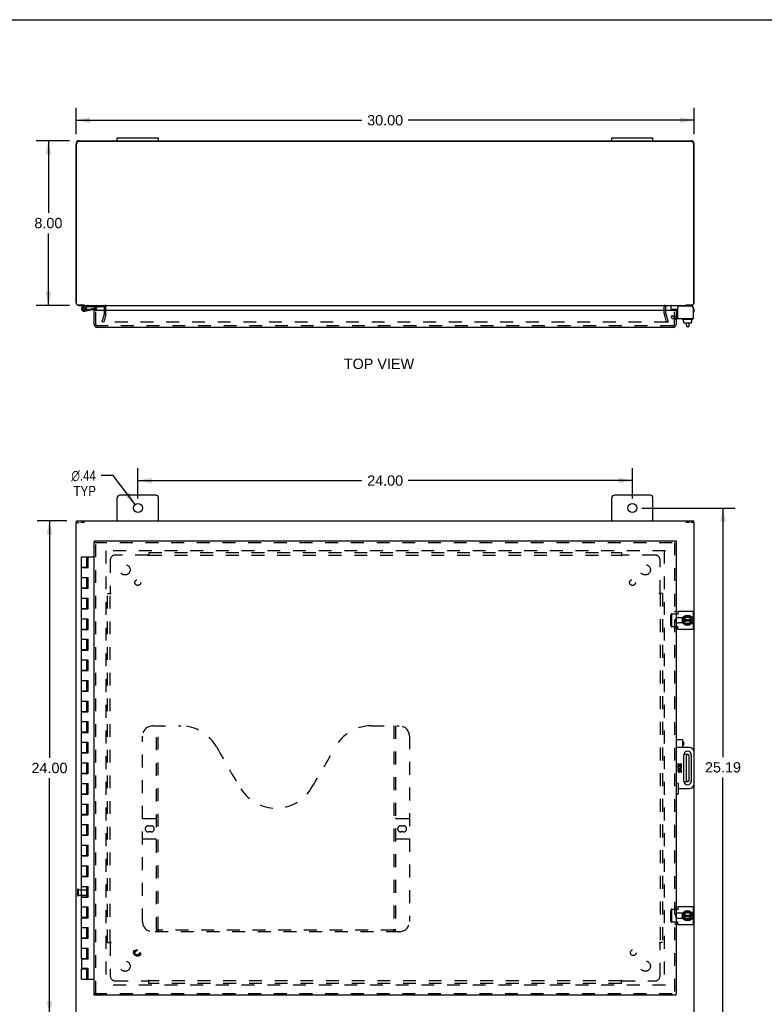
# Model space of a CAD drawing. Header units: inches. Extents: x 0 to 113, y 0 to 73.
# Tile 3 of 6: x 21 to 57, y 26 to 73. Entities that reach past the tile are written whole.
import ezdxf

# ---------------------------------------------------------------- set-up
doc = ezdxf.new("R2010")
doc.units = ezdxf.units.IN
doc.header["$LTSCALE"] = 6.233333
doc.header["$MEASUREMENT"] = 0
doc.linetypes.add('HIDDEN', pattern=[0.2, 0.1, -0.1])
doc.layers.get('0').update_dxf_attribs({"linetype": 'CONTINUOUS'})
for name, color, linetype in [('DEFAULT_2', 8, 'HIDDEN'), ('DIMENSIONS', 7, 'CONTINUOUS'), ('DOOR_ASSEMBLY', 7, 'CONTINUOUS'), ('SUBPANEL', 7, 'CONTINUOUS')]:
    doc.layers.add(name, color=color, linetype=linetype)
doc.styles.get("Standard").update_dxf_attribs({"font": 'arial.ttf'})
doc.styles.add('TEXTSTYLE_1', font='gdt', dxfattribs={"width": 0.8})
doc.dimstyles.new('DIMSTYLE_1', dxfattribs={"dimtxt": 0.5, "dimasz": 0.666667, "dimexe": 0.09, "dimexo": 0.07, "dimgap": 0.0375, "dimtad": 0, "dimtih": 1, "dimtoh": 1, "dimzin": 4, "dimdsep": 46, "dimtxsty": 'Standard', "dimblk": '_FILLED', "dimblk1": '_FILLED', "dimblk2": '_FILLED', "dimcen": 0.09, "dimadec": 3, "dimazin": 1, "dimtfac": 1, "dimtdec": 3, "dimtofl": 0, "dimtmove": 0, "dimatfit": 3, "dimldrblk": '_FILLED', "dimfxl": 0, "dimtolj": 1, "dimtzin": 4, "dimarcsym": 0})
doc.dimstyles.new('DIMSTYLE_2', dxfattribs={"dimtxt": 0.5, "dimasz": 0.666667, "dimexe": 0.09, "dimexo": 0.07, "dimgap": 0.09, "dimtad": 0, "dimtih": 1, "dimtoh": 1, "dimzin": 4, "dimdsep": 46, "dimtxsty": 'Standard', "dimblk": '_FILLED', "dimblk1": '_FILLED', "dimblk2": '_FILLED', "dimcen": 0.09, "dimadec": 3, "dimazin": 1, "dimtfac": 1, "dimtdec": 3, "dimtofl": 0, "dimtmove": 0, "dimatfit": 1, "dimldrblk": '_FILLED', "dimfxl": 0, "dimtolj": 1, "dimtzin": 4, "dimarcsym": 0})

# ---------------------------------------------------------------- blocks, each defined once
blk = doc.blocks.new('_FILLED')
at = {"color": 0, "linetype": 'ByBlock'}
blk.add_solid([(0, 0), (-1, 0.2), (-1, -0.2)], dxfattribs=at)
blk = doc.blocks.new('*D1')
at = {"layer": 'DIMENSIONS', "color": 2, "linetype": 'Continuous'}
for p, q in [((23.735, 67.777), (23.735, 69.051)), ((53.735, 67.777), (53.735, 69.051)), ((23.735, 68.451), (37.611, 68.451)), ((53.735, 68.451), (39.858, 68.451))]:
    blk.add_line(p, q, dxfattribs=at)
at = {"layer": 'DIMENSIONS', "color": 2, "linetype": 'Continuous', "xscale": 0.6666666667, "yscale": 0.6666666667, "zscale": 0.6666666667, "rotation": 180}
blk.add_blockref('_FILLED', (23.735, 68.451), dxfattribs=at)
at = {"layer": 'DIMENSIONS', "color": 2, "linetype": 'Continuous', "xscale": 0.6666666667, "yscale": 0.6666666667, "zscale": 0.6666666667}
blk.add_blockref('_FILLED', (53.735, 68.451), dxfattribs=at)
at = {"layer": 'DIMENSIONS', "color": 2, "linetype": 'Continuous', "insert": (38.735, 68.701), "char_height": 0.5, "width": 1.74721, "attachment_point": 2, "line_spacing_factor": 0.9}
blk.add_mtext('30.00', dxfattribs=at)
blk = doc.blocks.new('*D2')
at = {"layer": 'DIMENSIONS', "color": 2, "linetype": 'Continuous'}
for p, q in [((23.413, 67.456), (21.789, 67.456)), ((22.389, 67.456), (22.389, 63.956)), ((22.389, 59.456), (22.389, 62.956)), ((23.413, 59.456), (21.789, 59.456))]:
    blk.add_line(p, q, dxfattribs=at)
at = {"layer": 'DIMENSIONS', "color": 2, "linetype": 'Continuous', "xscale": 0.6666666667, "yscale": 0.6666666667, "zscale": 0.6666666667}
for p, rotation in [((22.389, 67.456), 90), ((22.389, 59.456), 270)]:
    blk.add_blockref('_FILLED', p, dxfattribs=dict(at, rotation=rotation))
at = {"layer": 'DIMENSIONS', "color": 2, "linetype": 'Continuous', "insert": (22.389, 63.706), "char_height": 0.5, "width": 1.35874, "attachment_point": 2, "line_spacing_factor": 0.9}
blk.add_mtext('8.00', dxfattribs=at)
blk = doc.blocks.new('*D6')
at = {"layer": 'DIMENSIONS', "color": 2, "linetype": 'Continuous'}
for p, q in [((25.528, 51.193), (24.945, 51.193)), ((26.602, 49.789), (25.528, 51.193))]:
    blk.add_line(p, q, dxfattribs=at)
at = {"layer": 'DIMENSIONS', "color": 2, "linetype": 'Continuous', "xscale": 0.6666666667, "yscale": 0.6666666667, "zscale": 0.6666666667, "rotation": 307.4017997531}
blk.add_blockref('_FILLED', (26.602, 49.789), dxfattribs=at)
at = {"layer": 'DIMENSIONS', "color": 2, "linetype": 'Continuous', "insert": (24.695, 51.443), "char_height": 0.5, "width": 1.63693, "attachment_point": 3, "line_spacing_factor": 0.9, "style": 'TEXTSTYLE_1'}
blk.add_mtext('{\\fgdt;n}\\fArial;.44\\PTYP', dxfattribs=at)
blk = doc.blocks.new('*D7')
at = {"layer": 'DIMENSIONS', "color": 2, "linetype": 'Continuous'}
for p, q in [((26.735, 50.082), (26.735, 51.55)), ((50.735, 50.082), (50.735, 51.55)), ((26.735, 50.95), (37.611, 50.95)), ((50.735, 50.95), (39.858, 50.95))]:
    blk.add_line(p, q, dxfattribs=at)
at = {"layer": 'DIMENSIONS', "color": 2, "linetype": 'Continuous', "xscale": 0.6666666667, "yscale": 0.6666666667, "zscale": 0.6666666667, "rotation": 180}
blk.add_blockref('_FILLED', (26.735, 50.95), dxfattribs=at)
at = {"layer": 'DIMENSIONS', "color": 2, "linetype": 'Continuous', "xscale": 0.6666666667, "yscale": 0.6666666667, "zscale": 0.6666666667}
blk.add_blockref('_FILLED', (50.735, 50.95), dxfattribs=at)
at = {"layer": 'DIMENSIONS', "color": 2, "linetype": 'Continuous', "insert": (38.735, 51.2), "char_height": 0.5, "width": 1.74721, "attachment_point": 2, "line_spacing_factor": 0.9}
blk.add_mtext('24.00', dxfattribs=at)
blk = doc.blocks.new('*D8')
at = {"layer": 'DIMENSIONS', "color": 2, "linetype": 'Continuous'}
for p, q in [((51.201, 49.615), (55.731, 49.615)), ((55.131, 49.615), (55.131, 37.522)), ((55.131, 24.428), (55.131, 36.522)), ((51.201, 24.428), (55.731, 24.428))]:
    blk.add_line(p, q, dxfattribs=at)
at = {"layer": 'DIMENSIONS', "color": 2, "linetype": 'Continuous', "xscale": 0.6666666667, "yscale": 0.6666666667, "zscale": 0.6666666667}
for p, rotation in [((55.131, 49.615), 90), ((55.131, 24.428), 270)]:
    blk.add_blockref('_FILLED', p, dxfattribs=dict(at, rotation=rotation))
at = {"layer": 'DIMENSIONS', "color": 2, "linetype": 'Continuous', "insert": (55.131, 37.272), "char_height": 0.5, "width": 1.74721, "attachment_point": 2, "line_spacing_factor": 0.9}
blk.add_mtext('25.19', dxfattribs=at)
blk = doc.blocks.new('*D9')
at = {"layer": 'DIMENSIONS', "color": 2, "linetype": 'Continuous'}
for p, q in [((23.283, 48.99), (21.842, 48.99)), ((22.442, 48.99), (22.442, 37.49)), ((22.442, 24.99), (22.442, 36.49)), ((23.283, 24.99), (21.842, 24.99))]:
    blk.add_line(p, q, dxfattribs=at)
at = {"layer": 'DIMENSIONS', "color": 2, "linetype": 'Continuous', "xscale": 0.6666666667, "yscale": 0.6666666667, "zscale": 0.6666666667}
for p, rotation in [((22.442, 48.99), 90), ((22.442, 24.99), 270)]:
    blk.add_blockref('_FILLED', p, dxfattribs=dict(at, rotation=rotation))
at = {"layer": 'DIMENSIONS', "color": 2, "linetype": 'Continuous', "insert": (22.442, 37.24), "char_height": 0.5, "width": 1.74721, "attachment_point": 2, "line_spacing_factor": 0.9}
blk.add_mtext('24.00', dxfattribs=at)

msp = doc.modelspace()

# ---------------------------------------------------------------- linework, layer by layer
at = {"color": 7, "linetype": 'Continuous'}
for p, q in [((0, 73.333), (113.333, 73.333)), ((25.735, 67.456), (25.735, 67.591)), ((25.735, 67.591), (27.735, 67.591)), ((27.735, 67.456), (27.735, 67.591)), ((49.735, 67.591), (51.735, 67.591)), ((49.735, 67.456), (49.735, 67.591)), ((51.735, 67.456), (51.735, 67.591)), ((24.138, 59.476), (24.138, 59.456)), ((52.616, 59.278), (52.616, 59.416)), ((53.331, 59.456), (53.331, 59.476)), ((53.678, 59.376), (53.678, 59.362)), ((52.626, 59.268), (52.941, 59.268)), ((53.159, 58.788), (53.159, 58.808)), ((53.656, 58.778), (53.169, 58.778)), ((53.211, 58.671), (53.211, 58.778)), ((53.211, 58.671), (53.227, 58.671)), ((53.227, 58.613), (53.227, 58.671)), ((53.227, 58.613), (53.227, 58.671)), ((53.238, 58.603), (53.593, 58.603)), ((53.358, 58.479), (53.358, 58.603)), ((53.438, 58.419), (53.418, 58.419)), ((53.498, 58.479), (53.498, 58.603)), ((53.621, 58.671), (53.603, 58.671)), ((53.603, 58.613), (53.603, 58.671)), ((53.604, 58.613), (53.604, 58.671)), ((53.621, 58.671), (53.621, 58.778)), ((53.666, 58.788), (53.666, 58.808)), ((23.735, 48.915), (23.89, 48.915)), ((23.76, 48.915), (23.76, 48.99)), ((24.146, 48.915), (23.964, 48.915)), ((53.506, 48.915), (53.324, 48.915)), ((53.735, 48.915), (53.58, 48.915)), ((53.71, 48.915), (53.71, 48.99)), ((53.147, 44.298), (53.147, 44.032)), ((53.212, 44.17), (53.3, 44.34)), ((53.212, 44.161), (53.3, 43.981)), ((53.227, 44.199), (53.603, 44.199)), ((53.227, 44.131), (53.604, 44.131)), ((53.321, 44.01), (53.262, 44.131)), ((53.263, 44.199), (53.323, 44.317)), ((53.517, 44.345), (53.309, 44.345)), ((53.315, 44), (53.321, 44.01)), ((53.317, 44.327), (53.323, 44.317)), ((53.493, 44.01), (53.321, 44.01)), ((53.323, 44.317), (53.499, 44.317)), ((53.563, 44.131), (53.493, 44.01)), ((53.498, 44), (53.493, 44.01)), ((53.505, 44.327), (53.499, 44.317)), ((53.499, 44.317), (53.564, 44.199)), ((53.619, 44.17), (53.525, 44.34)), ((53.525, 43.981), (53.619, 44.161)), ((53.309, 43.975), (53.517, 43.975)), ((53.438, 37.646), (53.237, 37.646)), ((53.358, 36.394), (53.358, 37.586)), ((53.498, 36.394), (53.498, 37.586)), ((53.237, 36.334), (53.438, 36.334)), ((53.147, 29.948), (53.147, 29.682)), ((53.212, 29.82), (53.3, 29.99)), ((53.212, 29.811), (53.3, 29.631)), ((53.227, 29.849), (53.603, 29.849)), ((53.227, 29.781), (53.604, 29.781)), ((53.321, 29.66), (53.262, 29.781)), ((53.263, 29.849), (53.323, 29.967)), ((53.517, 29.995), (53.309, 29.995)), ((53.315, 29.65), (53.321, 29.66)), ((53.317, 29.977), (53.323, 29.967)), ((53.493, 29.66), (53.321, 29.66)), ((53.323, 29.967), (53.499, 29.967)), ((53.563, 29.781), (53.493, 29.66)), ((53.498, 29.65), (53.493, 29.66)), ((53.505, 29.977), (53.499, 29.967)), ((53.499, 29.967), (53.564, 29.849)), ((53.619, 29.82), (53.525, 29.99)), ((53.525, 29.631), (53.619, 29.811)), ((53.309, 29.625), (53.517, 29.625))]:
    msp.add_line(p, q, dxfattribs=at)
at = {"color": 3, "linetype": 'Continuous'}
for p, q in [((23.88, 67.456), (53.59, 67.456)), ((23.735, 59.601), (23.735, 67.311)), ((23.76, 59.536), (23.76, 67.301)), ((23.885, 67.426), (53.585, 67.426)), ((53.71, 59.536), (53.71, 67.301)), ((53.735, 59.601), (53.735, 67.311)), ((24.146, 59.476), (23.82, 59.476)), ((23.88, 59.456), (53.59, 59.456)), ((25.11, 59.208), (25.11, 59.386)), ((52.36, 59.208), (52.36, 59.386)), ((52.941, 58.818), (52.941, 59.362)), ((53.618, 59.422), (53.001, 59.422)), ((53.65, 59.476), (53.324, 59.476)), ((53.678, 59.362), (53.678, 58.818)), ((52.941, 58.818), (53.678, 58.818)), ((27.61, 50.24), (25.86, 50.24)), ((51.61, 50.24), (49.86, 50.24)), ((25.735, 48.99), (25.735, 50.115)), ((27.735, 48.99), (27.735, 50.115)), ((49.735, 48.99), (49.735, 50.115)), ((51.735, 48.99), (51.735, 50.115)), ((23.735, 25.065), (23.735, 48.915)), ((23.76, 48.99), (53.71, 48.99)), ((53.735, 37.74), (53.735, 48.915)), ((52.86, 44.479), (52.941, 44.479)), ((52.941, 44.612), (53.678, 44.612)), ((52.941, 44.612), (52.941, 44.448)), ((53.678, 44.612), (53.678, 43.719)), ((52.954, 44.298), (53.197, 44.298)), ((53.197, 44.032), (52.954, 44.032)), ((52.941, 43.852), (52.86, 43.852)), ((52.941, 43.719), (52.941, 43.883)), ((53.678, 43.719), (52.941, 43.719)), ((53.735, 25.065), (53.735, 36.24)), ((52.86, 30.129), (52.941, 30.129)), ((52.941, 30.262), (53.678, 30.262)), ((52.941, 30.262), (52.941, 30.098)), ((53.678, 30.262), (53.678, 29.369)), ((52.954, 29.948), (53.197, 29.948)), ((53.197, 29.682), (52.954, 29.682)), ((52.941, 29.502), (52.86, 29.502)), ((52.941, 29.369), (52.941, 29.533)), ((53.678, 29.369), (52.941, 29.369))]:
    msp.add_line(p, q, dxfattribs=at)
for centre in [(26.735, 49.615), (50.735, 49.615)]:
    msp.add_circle(centre, 0.219, dxfattribs=at)
at = {"color": 7, "linetype": 'Continuous'}
for centre in [(53.413, 44.165), (53.413, 29.815)]:
    msp.add_circle(centre, 0.254, dxfattribs=at)
at = {"color": 3, "linetype": 'Continuous'}
for centre, radius, start, end in [((23.88, 67.311), 0.145, 90, 180), ((53.59, 67.311), 0.145, 0, 90), ((23.885, 67.301), 0.125, 90, 180), ((53.585, 67.301), 0.125, 0, 90), ((23.88, 59.601), 0.145, 180, 217.1382), ((23.82, 59.536), 0.06, 180, 270), ((23.88, 59.601), 0.145, 237.5206, 270), ((25.04, 59.386), 0.07, 0, 90), ((52.43, 59.386), 0.07, 90, 180), ((53.001, 59.362), 0.06, 90, 180), ((53.59, 59.601), 0.145, 270, 302.4794), ((53.618, 59.362), 0.06, 0, 90), ((53.65, 59.536), 0.06, 270, 360), ((53.59, 59.601), 0.145, 322.8618, 360), ((25.86, 50.115), 0.125, 90, 180), ((27.61, 50.115), 0.125, 0, 90), ((49.86, 50.115), 0.125, 90, 180), ((51.61, 50.115), 0.125, 0, 90), ((52.954, 44.165), 0.133, 90, 135.2119), ((52.954, 44.165), 0.133, 224.7881, 270), ((52.954, 29.815), 0.133, 90, 135.2119), ((52.954, 29.815), 0.133, 224.7881, 270)]:
    msp.add_arc(centre, radius, start, end, dxfattribs=at)
at = {"color": 7, "linetype": 'Continuous'}
for centre, radius, start, end in [((52.656, 59.416), 0.04, 90, 180), ((53.598, 59.376), 0.08, 0, 90), ((52.626, 59.278), 0.01, 180, 270), ((53.169, 58.808), 0.01, 90, 180), ((53.169, 58.788), 0.01, 180, 270), ((53.418, 58.479), 0.06, 180, 270), ((53.438, 58.479), 0.06, 270, 360), ((53.656, 58.808), 0.01, 0, 90), ((53.656, 58.788), 0.01, 270, 360), ((53.413, 44.165), 0.281, 151.7622, 160.7964), ((53.413, 44.165), 0.281, 199.2036, 208.2378), ((53.221, 44.165), 0.01, 152.7647, 205.9948), ((53.309, 44.335), 0.01, 90, 152.7647), ((53.517, 44.335), 0.01, 28.8968, 90), ((53.611, 44.165), 0.01, 332.3947, 28.8968), ((53.309, 43.985), 0.01, 205.9948, 270), ((53.517, 43.985), 0.01, 270, 332.3947), ((53.418, 37.586), 0.06, 90, 180), ((53.438, 37.586), 0.06, 0, 90), ((53.418, 36.394), 0.06, 180, 270), ((53.438, 36.394), 0.06, 270, 360), ((53.413, 29.815), 0.281, 151.7622, 160.7964), ((53.413, 29.815), 0.281, 199.2036, 208.2378), ((53.221, 29.815), 0.01, 152.7647, 205.9948), ((53.309, 29.985), 0.01, 90, 152.7647), ((53.517, 29.985), 0.01, 28.8968, 90), ((53.611, 29.815), 0.01, 332.3947, 28.8968), ((53.309, 29.635), 0.01, 205.9948, 270), ((53.517, 29.635), 0.01, 270, 332.3947)]:
    msp.add_arc(centre, radius, start, end, dxfattribs=at)
for centre, major_axis, ratio, start_param, end_param in [((53.238, 58.613), (-0.0111, 0), 0.898834, 6.283185, 7.853982), ((53.239, 58.613), (0.0112, 0), 0.889134, -3.141593, -1.570796), ((53.592, 58.613), (0.0114, 0), 0.875492, -1.570796, 0), ((53.593, 58.613), (-0.0113, 0), 0.88616, 7.853982, 9.424778)]:
    msp.add_ellipse(centre, major_axis=major_axis, ratio=ratio, start_param=start_param, end_param=end_param, dxfattribs=at)
at = {"layer": 'DEFAULT_2', "color": 8, "linetype": 'HIDDEN'}
for p, q in [((25.185, 59.057), (25.185, 59.386)), ((52.285, 59.057), (52.285, 59.386)), ((25.005, 58.662), (25.108, 59.047)), ((25.181, 59.027), (25.078, 58.643)), ((25.11, 59.057), (25.11, 59.208)), ((52.392, 58.643), (52.289, 59.027)), ((52.36, 59.057), (52.36, 59.208)), ((52.361, 59.047), (52.464, 58.662)), ((52.652, 58.963), (52.6, 58.873)), ((52.6, 58.873), (52.672, 58.832)), ((52.652, 58.963), (52.724, 58.922)), ((52.724, 58.922), (52.941, 58.922)), ((25.078, 58.643), (25.005, 58.662)), ((52.423, 58.643), (25.046, 58.643)), ((52.392, 58.643), (52.464, 58.662)), ((52.724, 58.818), (52.941, 58.818)), ((52.34, 47.54), (25.13, 47.54)), ((25.185, 47.537), (25.185, 26.443)), ((52.285, 47.537), (52.285, 26.443)), ((52.652, 44.479), (52.86, 44.479)), ((52.6, 43.912), (52.6, 44.419)), ((52.652, 43.912), (52.652, 44.419)), ((52.86, 43.852), (52.652, 43.852)), ((23.81, 30.798), (23.81, 31.082)), ((23.853, 30.798), (23.853, 31.082)), ((23.853, 31.064), (24.3, 31.064)), ((23.853, 30.816), (24.3, 30.816)), ((24.31, 30.826), (24.31, 31.054)), ((52.652, 30.129), (52.86, 30.129)), ((52.6, 29.562), (52.6, 30.069)), ((52.652, 29.562), (52.652, 30.069)), ((52.86, 29.502), (52.652, 29.502)), ((52.34, 26.44), (25.13, 26.44))]:
    msp.add_line(p, q, dxfattribs=at)
for points in [[(52.652, 44.479), (52.646, 44.479), (52.641, 44.477), (52.635, 44.476), (52.63, 44.473), (52.625, 44.47), (52.62, 44.466), (52.615, 44.461), (52.612, 44.456), (52.608, 44.451), (52.605, 44.445), (52.603, 44.439), (52.602, 44.432), (52.601, 44.426), (52.6, 44.419)], [(52.652, 44.419), (52.653, 44.426), (52.654, 44.432), (52.655, 44.439), (52.657, 44.445), (52.66, 44.451), (52.664, 44.456), (52.667, 44.461), (52.672, 44.466), (52.677, 44.47), (52.682, 44.473), (52.687, 44.476), (52.693, 44.477), (52.698, 44.479), (52.704, 44.479)], [(52.6, 43.912), (52.601, 43.905), (52.602, 43.898), (52.603, 43.892), (52.605, 43.886), (52.608, 43.88), (52.612, 43.874), (52.615, 43.869), (52.62, 43.865), (52.625, 43.861), (52.63, 43.858), (52.635, 43.855), (52.641, 43.853), (52.646, 43.852), (52.652, 43.852)], [(52.704, 43.852), (52.698, 43.852), (52.693, 43.853), (52.687, 43.855), (52.682, 43.858), (52.677, 43.861), (52.672, 43.865), (52.667, 43.869), (52.664, 43.874), (52.66, 43.88), (52.657, 43.886), (52.655, 43.892), (52.654, 43.898), (52.653, 43.905), (52.652, 43.912)], [(52.652, 30.129), (52.646, 30.129), (52.641, 30.127), (52.635, 30.126), (52.63, 30.123), (52.625, 30.12), (52.62, 30.116), (52.615, 30.111), (52.612, 30.106), (52.608, 30.101), (52.605, 30.095), (52.603, 30.089), (52.602, 30.082), (52.601, 30.076), (52.6, 30.069)], [(52.652, 30.069), (52.653, 30.076), (52.654, 30.082), (52.655, 30.089), (52.657, 30.095), (52.66, 30.101), (52.664, 30.106), (52.667, 30.111), (52.672, 30.116), (52.677, 30.12), (52.682, 30.123), (52.687, 30.126), (52.693, 30.127), (52.698, 30.129), (52.704, 30.129)], [(52.6, 29.562), (52.601, 29.555), (52.602, 29.548), (52.603, 29.542), (52.605, 29.536), (52.608, 29.53), (52.612, 29.524), (52.615, 29.519), (52.62, 29.515), (52.625, 29.511), (52.63, 29.508), (52.635, 29.505), (52.641, 29.503), (52.646, 29.502), (52.652, 29.502)], [(52.704, 29.502), (52.698, 29.502), (52.693, 29.503), (52.687, 29.505), (52.682, 29.508), (52.677, 29.511), (52.672, 29.515), (52.667, 29.519), (52.664, 29.524), (52.66, 29.53), (52.657, 29.536), (52.655, 29.542), (52.654, 29.548), (52.653, 29.555), (52.652, 29.562)]]:
    msp.add_lwpolyline(points, dxfattribs=at)
for centre, radius, start, end in [((25.04, 59.386), 0.145, 0, 43.5261), ((52.43, 59.386), 0.145, 136.4739, 180), ((25.07, 59.057), 0.04, 345, 360), ((25.07, 59.057), 0.115, 345, 360), ((52.4, 59.057), 0.115, 180, 195), ((52.4, 59.057), 0.04, 180, 195), ((52.724, 58.922), 0.104, 240, 270), ((52.954, 44.165), 0.133, 135.2119, 224.7881), ((23.831, 31.082), 0.0215, 360, 180), ((23.831, 30.798), 0.0215, 180, 0), ((24.3, 31.054), 0.01, 360, 90), ((24.3, 30.826), 0.01, 270, 0), ((52.954, 29.815), 0.133, 135.2119, 224.7881)]:
    msp.add_arc(centre, radius, start, end, dxfattribs=at)
at = {"layer": 'DOOR_ASSEMBLY', "color": 7, "linetype": 'Continuous'}
for p, q in [((24.283, 59.456), (24.101, 59.424)), ((24.111, 59.365), (24.283, 59.396)), ((24.224, 59.373), (24.176, 59.339)), ((24.239, 59.255), (24.639, 59.325)), ((24.283, 59.396), (25.083, 59.396)), ((24.548, 59.392), (24.548, 59.396)), ((24.548, 59.392), (24.804, 59.392)), ((24.804, 59.392), (24.804, 59.396)), ((25.083, 59.396), (25.083, 59.441)), ((24.134, 59.236), (24.145, 59.238)), ((24.147, 59.178), (24.649, 59.266)), ((24.182, 59.272), (24.181, 59.272)), ((24.316, 59.269), (24.327, 59.209)), ((24.625, 59.208), (24.61, 59.208)), ((24.685, 59.208), (24.685, 59.237)), ((24.745, 59.237), (24.745, 59.208)), ((52.704, 59.208), (52.704, 59.25)), ((52.779, 59.218), (52.778, 59.208)), ((52.779, 59.218), (52.86, 59.218)), ((52.8, 59.218), (52.8, 59.268)), ((52.844, 59.208), (52.86, 59.208)), ((52.86, 59.208), (52.86, 59.218)), ((53.678, 59.28), (53.705, 59.28)), ((53.705, 59.14), (53.678, 59.14)), ((53.735, 59.17), (53.735, 59.25)), ((24.61, 48.022), (24.61, 47.947)), ((24.745, 47.884), (24.745, 47.883)), ((52.86, 48.022), (52.86, 47.947)), ((23.998, 46.74), (23.998, 47.24)), ((23.998, 47.24), (24.61, 47.24)), ((24.248, 46.74), (24.248, 47.24)), ((24.283, 46.72), (24.283, 47.24)), ((24.316, 46.72), (24.316, 47.24)), ((24.327, 46.72), (24.327, 47.24)), ((23.998, 46.74), (24.283, 46.74)), ((23.998, 45.74), (23.998, 46.72)), ((23.998, 46.72), (24.327, 46.72)), ((24.06, 46.74), (24.06, 46.72)), ((24.185, 46.74), (24.185, 46.72)), ((23.998, 46.24), (24.327, 46.24)), ((24.248, 45.74), (24.248, 46.24)), ((24.283, 45.72), (24.283, 46.24)), ((24.316, 45.72), (24.316, 46.24)), ((24.327, 45.72), (24.327, 46.24)), ((23.998, 45.74), (24.283, 45.74)), ((23.998, 44.74), (23.998, 45.72)), ((23.998, 45.72), (24.327, 45.72)), ((24.06, 45.74), (24.06, 45.72)), ((24.185, 45.74), (24.185, 45.72)), ((23.998, 45.24), (24.327, 45.24)), ((24.248, 44.74), (24.248, 45.24)), ((24.283, 44.72), (24.283, 45.24)), ((24.316, 44.72), (24.316, 45.24)), ((24.327, 44.72), (24.327, 45.24)), ((23.998, 44.74), (24.283, 44.74)), ((23.998, 43.74), (23.998, 44.72)), ((23.998, 44.72), (24.327, 44.72)), ((24.06, 44.74), (24.06, 44.72)), ((24.185, 44.74), (24.185, 44.72)), ((23.998, 44.24), (24.327, 44.24)), ((24.248, 43.74), (24.248, 44.24)), ((24.283, 43.72), (24.283, 44.24)), ((24.316, 43.72), (24.316, 44.24)), ((24.327, 43.72), (24.327, 44.24)), ((23.998, 43.74), (24.283, 43.74)), ((23.998, 42.74), (23.998, 43.72)), ((23.998, 43.72), (24.327, 43.72)), ((24.06, 43.74), (24.06, 43.72)), ((24.185, 43.74), (24.185, 43.72)), ((23.998, 43.24), (24.327, 43.24)), ((24.248, 42.74), (24.248, 43.24)), ((24.283, 42.72), (24.283, 43.24)), ((24.316, 42.72), (24.316, 43.24)), ((24.327, 42.72), (24.327, 43.24)), ((23.998, 42.74), (24.283, 42.74)), ((23.998, 41.74), (23.998, 42.72)), ((23.998, 42.72), (24.327, 42.72)), ((24.06, 42.74), (24.06, 42.72)), ((24.185, 42.74), (24.185, 42.72)), ((23.998, 42.24), (24.327, 42.24)), ((24.248, 41.74), (24.248, 42.24)), ((24.283, 41.72), (24.283, 42.24)), ((24.316, 41.72), (24.316, 42.24)), ((24.327, 41.72), (24.327, 42.24)), ((23.998, 41.74), (24.283, 41.74)), ((23.998, 40.74), (23.998, 41.72)), ((23.998, 41.72), (24.327, 41.72)), ((24.06, 41.74), (24.06, 41.72)), ((24.185, 41.74), (24.185, 41.72)), ((23.998, 41.24), (24.327, 41.24)), ((24.248, 40.74), (24.248, 41.24)), ((24.283, 40.72), (24.283, 41.24)), ((24.316, 40.72), (24.316, 41.24)), ((24.327, 40.72), (24.327, 41.24)), ((23.998, 40.74), (24.283, 40.74)), ((23.998, 39.74), (23.998, 40.72)), ((23.998, 40.72), (24.327, 40.72)), ((24.06, 40.74), (24.06, 40.72)), ((24.185, 40.74), (24.185, 40.72)), ((23.998, 40.24), (24.327, 40.24)), ((24.248, 39.74), (24.248, 40.24)), ((24.283, 39.72), (24.283, 40.24)), ((24.316, 39.72), (24.316, 40.24)), ((24.327, 39.72), (24.327, 40.24)), ((23.998, 39.74), (24.283, 39.74)), ((23.998, 38.74), (23.998, 39.72)), ((23.998, 39.72), (24.327, 39.72)), ((24.06, 39.74), (24.06, 39.72)), ((24.185, 39.74), (24.185, 39.72)), ((23.998, 39.24), (24.327, 39.24)), ((24.248, 38.74), (24.248, 39.24)), ((24.283, 38.72), (24.283, 39.24)), ((24.316, 38.72), (24.316, 39.24)), ((24.327, 38.72), (24.327, 39.24)), ((23.998, 38.74), (24.283, 38.74)), ((24.06, 38.74), (24.06, 38.72)), ((24.185, 38.74), (24.185, 38.72)), ((23.998, 37.74), (23.998, 38.72)), ((23.998, 38.72), (24.327, 38.72)), ((53.145, 38.365), (52.86, 38.365)), ((53.175, 38.335), (53.175, 38.02)), ((53.175, 38.263), (53.194, 38.263)), ((53.194, 38.263), (53.222, 38.258)), ((53.194, 38.263), (53.194, 38.093)), ((53.222, 38.258), (53.222, 38.098)), ((23.998, 38.24), (24.327, 38.24)), ((24.248, 37.74), (24.248, 38.24)), ((24.283, 37.72), (24.283, 38.24)), ((24.316, 37.72), (24.316, 38.24)), ((24.327, 37.72), (24.327, 38.24)), ((53.145, 37.99), (52.86, 37.99)), ((53.175, 38.093), (53.194, 38.093)), ((53.194, 38.093), (53.222, 38.098)), ((53.485, 37.99), (53.205, 37.99)), ((23.998, 37.74), (24.283, 37.74)), ((23.998, 36.74), (23.998, 37.72)), ((23.998, 37.72), (24.327, 37.72)), ((24.06, 37.74), (24.06, 37.72)), ((24.185, 37.74), (24.185, 37.72)), ((53.235, 36.357), (53.235, 37.623)), ((53.595, 37.623), (53.595, 36.357)), ((53.735, 36.24), (53.735, 37.74)), ((23.998, 37.24), (24.327, 37.24)), ((24.248, 36.74), (24.248, 37.24)), ((24.283, 36.72), (24.283, 37.24)), ((24.316, 36.72), (24.316, 37.24)), ((24.327, 36.72), (24.327, 37.24)), ((52.976, 37.197), (52.939, 37.197)), ((52.939, 37.197), (52.939, 37.059)), ((52.939, 37.059), (53.095, 37.059)), ((52.976, 36.922), (52.939, 36.922)), ((52.939, 36.922), (52.939, 36.84)), ((52.981, 37.038), (52.946, 37.053)), ((52.976, 37.097), (52.976, 37.197)), ((53.014, 37.097), (52.976, 37.097)), ((52.976, 36.84), (52.976, 36.922)), ((53.05, 37.178), (53.014, 37.178)), ((53.014, 37.178), (53.014, 37.097)), ((53.014, 36.865), (53.014, 36.84)), ((53.05, 37.097), (53.05, 37.178)), ((53.089, 37.097), (53.05, 37.097)), ((53.05, 36.828), (53.05, 36.866)), ((53.095, 37.059), (53.079, 37.048)), ((53.126, 37.197), (53.089, 37.197)), ((53.089, 37.197), (53.089, 37.097)), ((53.089, 36.866), (53.089, 36.784)), ((53.115, 37.059), (53.126, 37.059)), ((53.126, 37.059), (53.126, 37.197)), ((53.126, 36.784), (53.126, 36.866)), ((23.998, 36.74), (24.283, 36.74)), ((23.998, 35.74), (23.998, 36.72)), ((23.998, 36.72), (24.327, 36.72)), ((24.06, 36.74), (24.06, 36.72)), ((24.185, 36.74), (24.185, 36.72)), ((53.089, 36.784), (53.126, 36.784)), ((23.998, 36.24), (24.327, 36.24)), ((24.248, 35.74), (24.248, 36.24)), ((24.283, 35.72), (24.283, 36.24)), ((24.316, 35.72), (24.316, 36.24)), ((24.327, 35.72), (24.327, 36.24)), ((52.92, 36.24), (52.86, 36.24)), ((52.95, 36.21), (52.95, 35.733)), ((52.95, 35.99), (53.485, 35.99)), ((23.998, 35.74), (24.283, 35.74)), ((23.998, 34.74), (23.998, 35.72)), ((23.998, 35.72), (24.327, 35.72)), ((24.06, 35.74), (24.06, 35.72)), ((24.185, 35.74), (24.185, 35.72)), ((52.92, 35.703), (52.86, 35.703)), ((23.998, 35.24), (24.327, 35.24)), ((24.248, 34.74), (24.248, 35.24)), ((24.283, 34.72), (24.283, 35.24)), ((24.316, 34.72), (24.316, 35.24)), ((24.327, 34.72), (24.327, 35.24)), ((23.998, 34.74), (24.283, 34.74)), ((23.998, 33.74), (23.998, 34.72)), ((23.998, 34.72), (24.327, 34.72)), ((24.06, 34.74), (24.06, 34.72)), ((24.185, 34.74), (24.185, 34.72)), ((23.998, 34.24), (24.327, 34.24)), ((24.248, 33.74), (24.248, 34.24)), ((24.283, 33.72), (24.283, 34.24)), ((24.316, 33.72), (24.316, 34.24)), ((24.327, 33.72), (24.327, 34.24)), ((23.998, 33.74), (24.283, 33.74)), ((23.998, 32.74), (23.998, 33.72)), ((23.998, 33.72), (24.327, 33.72)), ((24.06, 33.74), (24.06, 33.72)), ((24.185, 33.74), (24.185, 33.72)), ((23.998, 33.24), (24.327, 33.24)), ((24.248, 32.74), (24.248, 33.24)), ((24.283, 32.72), (24.283, 33.24)), ((24.316, 32.72), (24.316, 33.24)), ((24.327, 32.72), (24.327, 33.24)), ((23.998, 32.74), (24.283, 32.74)), ((23.998, 31.74), (23.998, 32.72)), ((23.998, 32.72), (24.327, 32.72)), ((24.06, 32.74), (24.06, 32.72)), ((24.185, 32.74), (24.185, 32.72)), ((23.998, 32.24), (24.327, 32.24)), ((24.248, 31.74), (24.248, 32.24)), ((24.283, 31.72), (24.283, 32.24)), ((24.316, 31.72), (24.316, 32.24)), ((24.327, 31.72), (24.327, 32.24)), ((23.998, 31.74), (24.283, 31.74)), ((23.998, 30.74), (23.998, 31.72)), ((23.998, 31.72), (24.327, 31.72)), ((24.06, 31.74), (24.06, 31.72)), ((24.185, 31.74), (24.185, 31.72)), ((23.998, 31.24), (24.327, 31.24)), ((24.248, 30.74), (24.248, 31.24)), ((24.283, 30.72), (24.283, 31.24)), ((24.316, 30.72), (24.316, 31.24)), ((24.327, 30.72), (24.327, 31.24)), ((23.998, 30.74), (24.283, 30.74)), ((23.998, 29.74), (23.998, 30.72)), ((23.998, 30.72), (24.327, 30.72)), ((24.06, 30.74), (24.06, 30.72)), ((24.185, 30.74), (24.185, 30.72)), ((23.998, 30.24), (24.327, 30.24)), ((24.248, 29.74), (24.248, 30.24)), ((24.283, 29.72), (24.283, 30.24)), ((24.316, 29.72), (24.316, 30.24)), ((24.327, 29.72), (24.327, 30.24)), ((23.998, 29.74), (24.283, 29.74)), ((23.998, 28.74), (23.998, 29.72)), ((23.998, 29.72), (24.327, 29.72)), ((24.06, 29.74), (24.06, 29.72)), ((24.185, 29.74), (24.185, 29.72)), ((23.998, 29.24), (24.327, 29.24)), ((24.248, 28.74), (24.248, 29.24)), ((24.283, 28.72), (24.283, 29.24)), ((24.316, 28.72), (24.316, 29.24)), ((24.327, 28.72), (24.327, 29.24)), ((23.998, 28.74), (24.283, 28.74)), ((23.998, 27.74), (23.998, 28.72)), ((23.998, 28.72), (24.327, 28.72)), ((24.06, 28.74), (24.06, 28.72)), ((24.185, 28.74), (24.185, 28.72)), ((23.998, 28.24), (24.327, 28.24)), ((24.248, 27.74), (24.248, 28.24)), ((24.283, 27.72), (24.283, 28.24)), ((24.316, 27.72), (24.316, 28.24)), ((24.327, 27.72), (24.327, 28.24)), ((23.998, 27.74), (24.283, 27.74)), ((24.06, 27.74), (24.06, 27.72)), ((24.185, 27.74), (24.185, 27.72)), ((23.998, 27.72), (23.998, 27.26)), ((23.998, 27.72), (24.327, 27.72)), ((23.998, 27.26), (24.327, 27.26)), ((24.06, 27.26), (24.06, 27.24)), ((24.185, 27.26), (24.185, 27.24)), ((24.283, 26.74), (24.283, 27.26)), ((24.316, 26.74), (24.316, 27.26)), ((24.327, 26.74), (24.327, 27.26)), ((23.998, 26.74), (23.998, 27.24)), ((23.998, 27.24), (24.283, 27.24)), ((24.248, 26.74), (24.248, 27.24)), ((23.998, 26.74), (24.61, 26.74)), ((24.61, 25.959), (24.61, 26.034)), ((24.745, 26.098), (24.745, 26.096)), ((52.86, 25.959), (52.86, 26.034))]:
    msp.add_line(p, q, dxfattribs=at)
at = {"layer": 'DOOR_ASSEMBLY', "color": 3, "linetype": 'Continuous'}
for p, q in [((24.61, 58.528), (24.61, 59.208)), ((52.844, 59.208), (24.625, 59.208)), ((52.86, 59.208), (52.86, 58.528)), ((52.715, 58.383), (24.755, 58.383)), ((24.61, 48.022), (52.86, 48.022)), ((24.61, 26.034), (24.61, 47.947)), ((52.86, 47.947), (52.86, 26.034)), ((52.86, 25.959), (24.61, 25.959))]:
    msp.add_line(p, q, dxfattribs=at)
at = {"layer": 'DOOR_ASSEMBLY', "color": 8, "linetype": 'HIDDEN'}
for p, q in [((24.685, 58.528), (24.685, 59.208)), ((52.785, 58.528), (52.785, 59.208)), ((52.86, 58.923), (52.785, 58.923)), ((52.785, 58.921), (52.86, 58.921)), ((52.715, 58.458), (24.755, 58.458)), ((52.86, 58.766), (52.785, 58.766)), ((24.61, 47.947), (52.86, 47.947)), ((24.685, 26.034), (24.685, 47.947)), ((52.785, 47.947), (52.785, 26.034)), ((52.86, 44.572), (52.785, 44.572)), ((52.86, 43.759), (52.785, 43.759)), ((27.455, 39.034), (28.81, 39.034)), ((27.63, 29.124), (27.63, 39.034)), ((27.71, 29.154), (27.71, 39.034)), ((38.06, 39.034), (39.415, 39.034)), ((39.16, 39.034), (39.16, 29.154)), ((39.24, 39.034), (39.24, 29.124)), ((26.955, 29.534), (26.955, 38.534)), ((39.915, 38.534), (39.915, 29.534)), ((26.955, 34.534), (27.59, 34.534)), ((39.28, 34.534), (39.915, 34.534)), ((27.241, 34.184), (27.378, 34.184)), ((39.491, 34.184), (39.628, 34.184)), ((27.59, 33.534), (26.955, 33.534)), ((27.378, 33.884), (27.241, 33.884)), ((39.915, 33.534), (39.28, 33.534)), ((39.628, 33.884), (39.491, 33.884)), ((52.86, 30.222), (52.785, 30.222)), ((52.86, 29.409), (52.785, 29.409)), ((39.415, 29.034), (27.455, 29.034)), ((39.156, 29.114), (27.713, 29.114)), ((24.61, 26.034), (52.86, 26.034))]:
    msp.add_line(p, q, dxfattribs=at)
at = {"layer": 'DOOR_ASSEMBLY', "color": 7, "linetype": 'Continuous'}
msp.add_lwpolyline([(52.98, 36.21), (52.973, 36.217), (52.966, 36.223), (52.96, 36.228), (52.953, 36.233), (52.947, 36.236), (52.94, 36.238), (52.934, 36.24), (52.928, 36.24)], dxfattribs=at)
at = {"layer": 'DOOR_ASSEMBLY', "color": 8, "linetype": 'HIDDEN'}
for points in [[(27.62, 29.154), (27.636, 29.143), (27.652, 29.134), (27.668, 29.125), (27.683, 29.119), (27.698, 29.115), (27.713, 29.114)], [(39.156, 29.114), (39.171, 29.115), (39.186, 29.119), (39.202, 29.125), (39.218, 29.134), (39.234, 29.143), (39.25, 29.154)]]:
    msp.add_lwpolyline(points, dxfattribs=at)
at = {"layer": 'DOOR_ASSEMBLY', "color": 7, "linetype": 'Continuous'}
msp.add_circle((24.123, 59.3), 0.0625, dxfattribs=at)
at = {"layer": 'DOOR_ASSEMBLY', "color": 8, "linetype": 'HIDDEN'}
for radius in [0.164, 0.124]:
    msp.add_circle((26.685, 28.034), radius, dxfattribs=at)
at = {"layer": 'DOOR_ASSEMBLY', "color": 7, "linetype": 'Continuous'}
for centre, radius, start, end in [((24.123, 59.3), 0.125, 100, 41.8313), ((24.123, 59.3), 0.0659, 100.0038, 35.4784), ((24.123, 59.3), 0.065, 334.1884, 280), ((24.655, 59.237), 0.09, 0, 100), ((24.655, 59.237), 0.03, 0, 100), ((52.734, 59.25), 0.03, 143.0713, 180), ((53.705, 59.25), 0.03, 0, 90), ((53.705, 59.17), 0.03, 270, 360), ((53.145, 38.335), 0.03, 0, 90), ((53.145, 38.02), 0.03, 270, 360), ((53.205, 38.02), 0.03, 180, 270), ((53.415, 37.623), 0.18, 0, 180), ((53.485, 37.74), 0.25, 0, 90), ((53.032, 37.015), 0.0938, 156.5986, 341.8669), ((52.995, 36.84), 0.0563, 180.0244, 347.4828), ((53.032, 37.015), 0.0563, 156.5986, 35.1084), ((52.995, 36.84), 0.0187, 180, 0.0538), ((53.07, 36.865), 0.0563, 0.4502, 180.0538), ((53.069, 36.866), 0.0194, 359.9714, 180.0286), ((53.032, 37.015), 0.0938, 25.744, 27.8506), ((53.034, 37.015), 0.092, 341.4075, 26.2035), ((53.415, 36.357), 0.18, 180, 360), ((52.92, 36.21), 0.03, 0, 90), ((53.485, 36.24), 0.25, 270, 360), ((52.92, 35.733), 0.03, 270, 360)]:
    msp.add_arc(centre, radius, start, end, dxfattribs=at)
at = {"layer": 'DOOR_ASSEMBLY', "color": 3, "linetype": 'Continuous'}
for centre, start, end in [((24.755, 58.528), 180, 270), ((52.715, 58.528), 270, 360)]:
    msp.add_arc(centre, 0.145, start, end, dxfattribs=at)
at = {"layer": 'DOOR_ASSEMBLY', "color": 8, "linetype": 'HIDDEN'}
for centre, radius, start, end in [((24.755, 58.528), 0.07, 180, 270), ((52.715, 58.528), 0.07, 270, 360), ((27.455, 38.534), 0.5, 90, 180), ((28.81, 37.034), 2, 28.4813, 90), ((38.06, 37.034), 2, 90, 151.5187), ((39.415, 38.534), 0.5, 0, 90), ((65.118, 56.732), 39.307, 208.4813, 211.8705), ((1.752, 56.732), 39.307, 328.1295, 331.5187), ((33.435, 37.034), 2, 211.8705, 328.1295), ((27.59, 34.574), 0.04, 270, 360), ((39.28, 34.574), 0.04, 180, 270), ((27.241, 34.034), 0.15, 90, 270), ((27.378, 34.034), 0.15, 270, 90), ((39.491, 34.034), 0.15, 90, 270), ((39.628, 34.034), 0.15, 270, 90), ((27.59, 33.494), 0.04, 0, 90), ((39.28, 33.494), 0.04, 90, 180), ((27.455, 29.534), 0.5, 180, 270), ((39.415, 29.534), 0.5, 270, 360), ((27.72, 29.124), 0.09, 180, 270), ((27.75, 29.154), 0.04, 180, 270), ((39.12, 29.154), 0.04, 270, 360), ((39.15, 29.124), 0.09, 270, 360)]:
    msp.add_arc(centre, radius, start, end, dxfattribs=at)
at = {"layer": 'SUBPANEL', "color": 8, "linetype": 'HIDDEN'}
for p, q in [((27.266, 47.459), (27.266, 47.373)), ((27.266, 47.459), (50.203, 47.459)), ((27.266, 47.373), (27.266, 47.293)), ((50.203, 47.459), (50.203, 47.373)), ((50.203, 47.373), (50.203, 47.293)), ((25.391, 47.084), (25.391, 45.494)), ((27.231, 47.334), (25.641, 47.334)), ((27.266, 47.334), (50.203, 47.334)), ((51.828, 47.334), (50.239, 47.334)), ((52.078, 45.494), (52.078, 47.084)), ((25.266, 28.522), (25.266, 45.459)), ((25.266, 45.459), (25.352, 45.459)), ((25.352, 45.459), (25.432, 45.459)), ((25.391, 28.522), (25.391, 45.459)), ((52.038, 45.459), (52.117, 45.459)), ((52.078, 45.459), (52.078, 28.522)), ((52.203, 45.459), (52.117, 45.459)), ((52.203, 45.459), (52.203, 28.522)), ((25.266, 28.522), (25.352, 28.522)), ((25.352, 28.522), (25.432, 28.522)), ((25.391, 28.486), (25.391, 26.897)), ((52.038, 28.522), (52.117, 28.522)), ((52.078, 26.897), (52.078, 28.486)), ((52.203, 28.522), (52.117, 28.522)), ((25.641, 26.647), (27.231, 26.647)), ((27.266, 26.608), (27.266, 26.687)), ((50.203, 26.647), (27.266, 26.647)), ((27.266, 26.522), (27.266, 26.608)), ((50.203, 26.522), (27.266, 26.522)), ((50.203, 26.608), (50.203, 26.687)), ((50.203, 26.522), (50.203, 26.608)), ((50.239, 26.647), (51.828, 26.647))]:
    msp.add_line(p, q, dxfattribs=at)
for points in [[(27.242, 47.346), (27.24, 47.344), (27.238, 47.342), (27.237, 47.341), (27.235, 47.339), (27.234, 47.338), (27.233, 47.336), (27.232, 47.335), (27.231, 47.334)], [(27.249, 47.353), (27.245, 47.349), (27.242, 47.346)], [(27.266, 47.373), (27.265, 47.371), (27.263, 47.369), (27.262, 47.367), (27.261, 47.366), (27.259, 47.364), (27.258, 47.363), (27.257, 47.361), (27.255, 47.36), (27.254, 47.358), (27.253, 47.357), (27.252, 47.355), (27.25, 47.354), (27.249, 47.353)], [(50.203, 47.373), (50.205, 47.371), (50.206, 47.369), (50.207, 47.367), (50.209, 47.366), (50.21, 47.364), (50.211, 47.363), (50.213, 47.361), (50.214, 47.36), (50.215, 47.358), (50.216, 47.357), (50.218, 47.355), (50.219, 47.354), (50.22, 47.353), (50.226, 47.347)], [(50.226, 47.347), (50.228, 47.346), (50.229, 47.344), (50.231, 47.342), (50.232, 47.341), (50.234, 47.339), (50.235, 47.338), (50.237, 47.336), (50.238, 47.335), (50.239, 47.334)], [(27.24, 47.32), (27.239, 47.322), (27.238, 47.324), (27.237, 47.326), (27.235, 47.328), (27.234, 47.33), (27.233, 47.331), (27.232, 47.333), (27.231, 47.334)], [(27.266, 47.293), (27.264, 47.294), (27.263, 47.294), (27.262, 47.295), (27.26, 47.296), (27.259, 47.297), (27.258, 47.297), (27.256, 47.298), (27.255, 47.3), (27.254, 47.301), (27.252, 47.302), (27.251, 47.304), (27.25, 47.305), (27.249, 47.307), (27.248, 47.308), (27.246, 47.31), (27.245, 47.312), (27.244, 47.314), (27.243, 47.316), (27.24, 47.32)], [(50.203, 47.293), (50.205, 47.294), (50.206, 47.294), (50.208, 47.295), (50.209, 47.296), (50.21, 47.297), (50.212, 47.297), (50.213, 47.298), (50.214, 47.3), (50.216, 47.301), (50.217, 47.302), (50.218, 47.304), (50.219, 47.305), (50.221, 47.307), (50.222, 47.308), (50.223, 47.31), (50.224, 47.312), (50.225, 47.314), (50.226, 47.316)], [(50.226, 47.316), (50.229, 47.32), (50.23, 47.322), (50.231, 47.324), (50.233, 47.326), (50.234, 47.328), (50.235, 47.33), (50.236, 47.331), (50.238, 47.333), (50.239, 47.334)], [(25.352, 45.459), (25.354, 45.46), (25.356, 45.462), (25.358, 45.463), (25.359, 45.464), (25.361, 45.466), (25.362, 45.467), (25.364, 45.468), (25.365, 45.469), (25.367, 45.471), (25.368, 45.472), (25.37, 45.473), (25.371, 45.475), (25.372, 45.476), (25.378, 45.482)], [(25.378, 45.482), (25.379, 45.483), (25.381, 45.485), (25.383, 45.486), (25.384, 45.488), (25.386, 45.489), (25.387, 45.491), (25.389, 45.492), (25.39, 45.493), (25.391, 45.494)], [(25.409, 45.482), (25.405, 45.485), (25.403, 45.486), (25.401, 45.487), (25.399, 45.488), (25.397, 45.49), (25.395, 45.491), (25.394, 45.492), (25.392, 45.493), (25.391, 45.494)], [(25.432, 45.459), (25.431, 45.461), (25.431, 45.462), (25.43, 45.463), (25.429, 45.465), (25.428, 45.466), (25.427, 45.467), (25.426, 45.469), (25.425, 45.47), (25.424, 45.471), (25.423, 45.473), (25.421, 45.474), (25.42, 45.475), (25.418, 45.476), (25.417, 45.477), (25.415, 45.479), (25.413, 45.48), (25.411, 45.481), (25.409, 45.482)], [(52.038, 45.459), (52.038, 45.461), (52.039, 45.462), (52.039, 45.463), (52.04, 45.465), (52.041, 45.466), (52.042, 45.467), (52.043, 45.469), (52.044, 45.47), (52.045, 45.471), (52.047, 45.473), (52.048, 45.474), (52.049, 45.475), (52.051, 45.476), (52.053, 45.477), (52.054, 45.479), (52.056, 45.48), (52.058, 45.481), (52.06, 45.482), (52.064, 45.485)], [(52.064, 45.485), (52.066, 45.486), (52.068, 45.487), (52.07, 45.488), (52.072, 45.49), (52.074, 45.491), (52.076, 45.492), (52.077, 45.493), (52.078, 45.494)], [(52.09, 45.483), (52.088, 45.485), (52.087, 45.486), (52.085, 45.488), (52.084, 45.489), (52.082, 45.491), (52.081, 45.492), (52.08, 45.493), (52.078, 45.494)], [(52.097, 45.476), (52.093, 45.48), (52.09, 45.483)], [(52.117, 45.459), (52.115, 45.46), (52.113, 45.462), (52.112, 45.463), (52.11, 45.464), (52.108, 45.466), (52.107, 45.467), (52.105, 45.468), (52.104, 45.469), (52.102, 45.471), (52.101, 45.472), (52.1, 45.473), (52.098, 45.475), (52.097, 45.476)], [(25.352, 28.522), (25.354, 28.52), (25.356, 28.519), (25.358, 28.518), (25.359, 28.516), (25.361, 28.515), (25.362, 28.514), (25.364, 28.512), (25.365, 28.511), (25.367, 28.51), (25.368, 28.508), (25.37, 28.507), (25.371, 28.506), (25.372, 28.505)], [(25.372, 28.505), (25.376, 28.5), (25.379, 28.497)], [(25.379, 28.497), (25.381, 28.496), (25.383, 28.494), (25.384, 28.493), (25.386, 28.491), (25.387, 28.49), (25.389, 28.488), (25.39, 28.487), (25.391, 28.486)], [(25.405, 28.496), (25.403, 28.495), (25.401, 28.494), (25.399, 28.492), (25.397, 28.491), (25.395, 28.49), (25.394, 28.488), (25.392, 28.487), (25.391, 28.486)], [(25.432, 28.522), (25.431, 28.52), (25.431, 28.519), (25.43, 28.517), (25.429, 28.516), (25.428, 28.515), (25.427, 28.513), (25.426, 28.512), (25.425, 28.511), (25.424, 28.509), (25.423, 28.508), (25.421, 28.507), (25.42, 28.506), (25.418, 28.504), (25.417, 28.503), (25.415, 28.502), (25.413, 28.501), (25.411, 28.5), (25.409, 28.498), (25.405, 28.496)], [(52.038, 28.522), (52.038, 28.52), (52.039, 28.519), (52.039, 28.517), (52.04, 28.516), (52.041, 28.515), (52.042, 28.513), (52.043, 28.512), (52.044, 28.511), (52.045, 28.509), (52.047, 28.508), (52.048, 28.507), (52.049, 28.506), (52.051, 28.504), (52.053, 28.503), (52.054, 28.502), (52.056, 28.501), (52.058, 28.5), (52.06, 28.498)], [(52.06, 28.498), (52.064, 28.496), (52.066, 28.495), (52.068, 28.494), (52.07, 28.492), (52.072, 28.491), (52.074, 28.49), (52.076, 28.488), (52.077, 28.487), (52.078, 28.486)], [(52.092, 28.499), (52.09, 28.497), (52.088, 28.496), (52.087, 28.494), (52.085, 28.493), (52.084, 28.491), (52.082, 28.49), (52.081, 28.488), (52.08, 28.487), (52.078, 28.486)], [(52.117, 28.522), (52.115, 28.52), (52.113, 28.519), (52.112, 28.518), (52.11, 28.516), (52.108, 28.515), (52.107, 28.514), (52.105, 28.512), (52.104, 28.511), (52.102, 28.51), (52.101, 28.508), (52.1, 28.507), (52.098, 28.506), (52.097, 28.505), (52.092, 28.499)], [(27.243, 26.665), (27.24, 26.661), (27.239, 26.659), (27.238, 26.657), (27.237, 26.655), (27.235, 26.653), (27.234, 26.651), (27.233, 26.649), (27.232, 26.648), (27.231, 26.647)], [(27.243, 26.633), (27.242, 26.635), (27.24, 26.637), (27.238, 26.638), (27.237, 26.64), (27.235, 26.641), (27.234, 26.643), (27.233, 26.644), (27.232, 26.645), (27.231, 26.647)], [(27.266, 26.687), (27.264, 26.687), (27.263, 26.686), (27.262, 26.686), (27.26, 26.685), (27.259, 26.684), (27.258, 26.683), (27.256, 26.682), (27.255, 26.681), (27.254, 26.68), (27.252, 26.678), (27.251, 26.677), (27.25, 26.676), (27.249, 26.674), (27.248, 26.672), (27.246, 26.671), (27.245, 26.669), (27.244, 26.667), (27.243, 26.665)], [(27.266, 26.608), (27.265, 26.61), (27.263, 26.611), (27.262, 26.613), (27.261, 26.615), (27.259, 26.616), (27.258, 26.618), (27.257, 26.62), (27.255, 26.621), (27.254, 26.622), (27.253, 26.624), (27.252, 26.625), (27.25, 26.627), (27.249, 26.628), (27.243, 26.633)], [(50.203, 26.687), (50.205, 26.687), (50.206, 26.686), (50.208, 26.686), (50.209, 26.685), (50.21, 26.684), (50.212, 26.683), (50.213, 26.682), (50.214, 26.681), (50.216, 26.68), (50.217, 26.678), (50.218, 26.677), (50.219, 26.676), (50.221, 26.674), (50.222, 26.672), (50.223, 26.671), (50.224, 26.669), (50.225, 26.667), (50.226, 26.665), (50.229, 26.661)], [(50.203, 26.608), (50.205, 26.61), (50.206, 26.611), (50.207, 26.613), (50.209, 26.615), (50.21, 26.616), (50.211, 26.618), (50.213, 26.62), (50.214, 26.621), (50.215, 26.622), (50.216, 26.624), (50.218, 26.625), (50.219, 26.627), (50.22, 26.628)], [(50.22, 26.628), (50.224, 26.632), (50.228, 26.635)], [(50.228, 26.635), (50.229, 26.637), (50.231, 26.638), (50.232, 26.64), (50.234, 26.641), (50.235, 26.643), (50.237, 26.644), (50.238, 26.645), (50.239, 26.647)], [(50.229, 26.661), (50.23, 26.659), (50.231, 26.657), (50.233, 26.655), (50.234, 26.653), (50.235, 26.651), (50.236, 26.649), (50.238, 26.648), (50.239, 26.647)]]:
    msp.add_lwpolyline(points, dxfattribs=at)
for centre, radius in [((26.11, 46.615), 0.25), ((51.36, 46.615), 0.25), ((26.728, 45.997), 0.141), ((50.741, 45.997), 0.141), ((26.728, 27.984), 0.141), ((50.78, 28.02), 0.141), ((26.11, 27.365), 0.25), ((51.36, 27.365), 0.25)]:
    msp.add_circle(centre, radius, dxfattribs=at)
for centre, start, end in [((25.641, 47.084), 90, 180), ((51.828, 47.084), 0, 90), ((25.641, 26.897), 180, 270), ((51.828, 26.897), 270, 360)]:
    msp.add_arc(centre, 0.25, start, end, dxfattribs=at)

# ---------------------------------------------------------------- texts
at = {"layer": 'DIMENSIONS', "color": 2, "linetype": 'Continuous', "insert": (38.435, 56.869), "char_height": 0.5, "width": 3.40706, "attachment_point": 2, "line_spacing_factor": 0.9}
msp.add_mtext('TOP VIEW', dxfattribs=at)

# ---------------------------------------------------------------- dimensions: what is measured, and where the dimension line sits
at = {"layer": 'DIMENSIONS', "color": 2, "linetype": 'Continuous'}
for base, p1, p2, picture, middle in [((53.735, 68.451), (23.735, 67.707), (53.735, 67.707), '*D1', (38.734, 68.448)), ((50.735, 50.95), (26.735, 50.012), (50.735, 50.012), '*D7', (38.728, 50.947))]:
    dim = msp.add_linear_dim(base=base, p1=p1, p2=p2, dimstyle='DIMSTYLE_1', dxfattribs=at)
    dim.commit()
    dim.dimension.update_dxf_attribs({"geometry": picture, "text_midpoint": middle, "dimtype": 160})
for base, p1, p2, picture, middle in [((22.389, 59.456), (23.483, 67.456), (23.483, 59.456), '*D2', (22.387, 63.453)), ((55.131, 24.428), (51.131, 49.615), (51.131, 24.428), '*D8', (55.124, 37.019)), ((22.442, 24.99), (23.353, 48.99), (23.353, 24.99), '*D9', (22.435, 36.987))]:
    dim = msp.add_linear_dim(base=base, p1=p1, p2=p2, angle=270, dimstyle='DIMSTYLE_1', dxfattribs=at)
    dim.commit()
    dim.dimension.update_dxf_attribs({"geometry": picture, "text_midpoint": middle, "dimtype": 160})
dim = msp.add_diameter_dim_2p(p1=(26.602, 49.789), p2=(26.868, 49.442), text='%%c<>\\PTYP', dimstyle='DIMSTYLE_2', override={"dimpost": '<>'}, dxfattribs=at)
dim.commit()
dim.dimension.update_dxf_attribs({"geometry": '*D6', "text_midpoint": (23.877, 50.818), "dimtype": 163})

doc.saveas('drawing.dxf')
